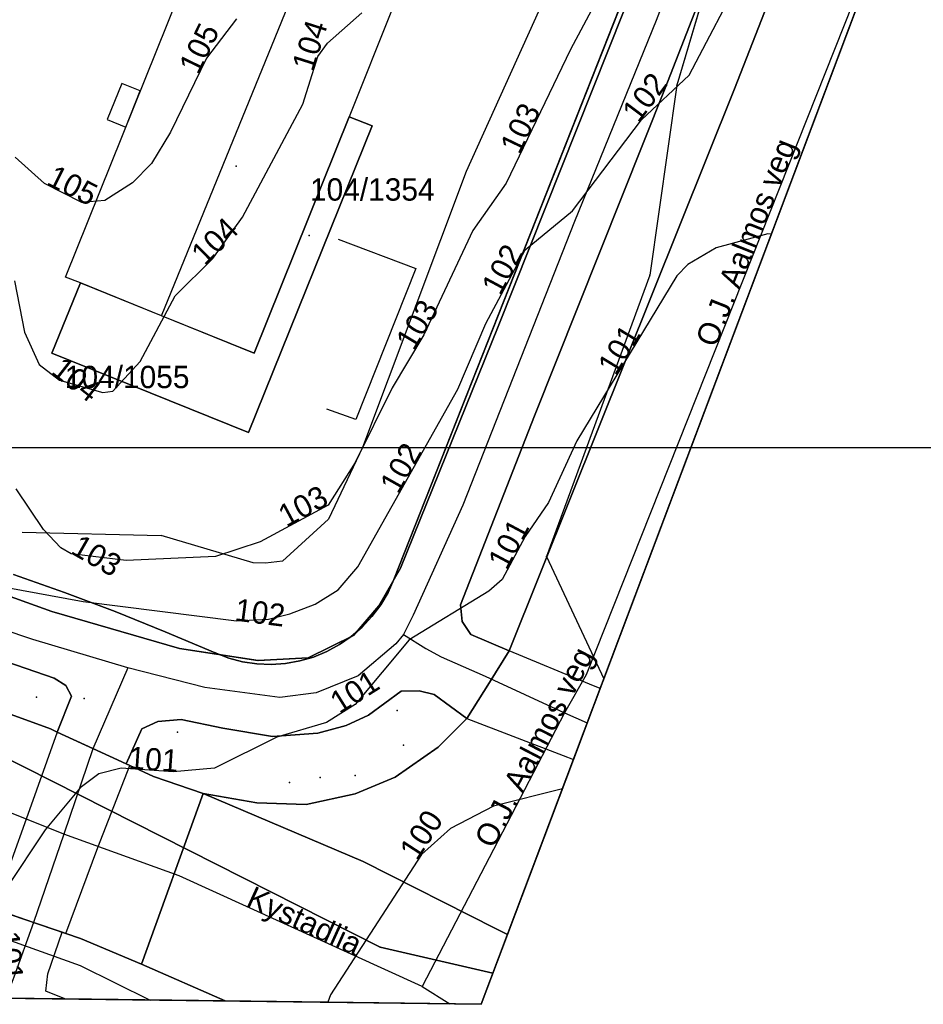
# Model space of a CAD drawing. Header units: inches. Extents: x 48 to 353, y 25 to 192.
# Tile 10 of 13: x 251 to 292, y 25 to 69. Entities that reach past the tile are written whole.
import ezdxf

# ---------------------------------------------------------------- set-up
doc = ezdxf.new("R2010")
doc.units = ezdxf.units.IN
doc.header["$MEASUREMENT"] = 0
for name, color, linetype in [('Adresse', 10, 'Continuous'), ('ArealressursFlate', 10, 'Continuous'), ('ArealressursGrense', 10, 'Continuous'), ('Bestillingspolygon', 10, 'Continuous'), ('Bygning', 10, 'Continuous'), ('Eiendomsgrense', 10, 'Continuous'), ('elveg20_v_kartverket_255_veglenke', 10, 'Continuous'), ('GangfeltAvgrensning', 10, 'Continuous'), ('GatenavnTekst', 10, 'Continuous'), ('Gidtekst', 10, 'Continuous'), ('Gjerde', 10, 'Continuous'), ('GnrBnrTekst', 10, 'Continuous'), ('Hekk', 10, 'Continuous'), ('HoydeTekst', 10, 'Continuous'), ('HøydeKurve', 10, 'Continuous'), ('KantUtsnitt', 10, 'Continuous'), ('Kumlokk', 10, 'Continuous'), ('Mast', 10, 'Continuous'), ('Mønelinje', 10, 'Continuous'), ('Rutenett', 10, 'Continuous'), ('Stikkrenne', 10, 'Continuous'), ('Takkant', 10, 'Continuous'), ('Taksprang', 10, 'Continuous'), ('TaksprangBunn', 10, 'Continuous'), ('Teig', 10, 'Continuous'), ('Teiggrensepunkt', 10, 'Continuous'), ('Vegdekkekant', 10, 'Continuous'), ('VegFiktivGrense', 10, 'Continuous'), ('VeggrøftÅpen', 10, 'Continuous'), ('VegGåendeOgSyklende', 10, 'Continuous'), ('VegKjørende', 10, 'Continuous'), ('Veranda', 10, 'Continuous')]:
    doc.layers.add(name, color=color, linetype=linetype)

msp = doc.modelspace()

# ---------------------------------------------------------------- linework, layer by layer
at = {"layer": 'Adresse'}
msp.add_point((260.852, 62.598), dxfattribs=at)
at = {"layer": 'ArealressursFlate'}
for points in [[(326.35, 169.82, 0), (272.99, 28.22, 0), (272.49, 28.47, 0), (266.53, 31.48, 0), (259.38, 34.52, 0), (259.38, 34.53, 0), (261.78, 34.11, 0), (263.98, 34.03, 0), (266.17, 34.51, 0), (267.97, 35.26, 0), (269.89, 36.6, 0), (271.18, 37.88, 0), (272.19, 39.49, 0), (273.07, 40.91, 0), (275.81, 47.75, 0), (283.15, 66.06, 0), (290.33, 84.4, 0), (295.33, 96.7, 0)], [(294.89, 111.54, 0), (287.74, 93.72, 0), (282.49, 80.61, 0), (278.21, 69.58, 0), (272.58, 55.42, 0), (268.21, 44.6, 0), (267.23, 42.92, 0), (266.1, 41.59, 0), (264.07, 40.6, 0), (261.83, 40.47, 0), (258.32, 41.01, 0), (252.6, 42.66, 0), (244.26, 45.66, 0)], [(244.26, 45.66, 0), (252.6, 42.66, 0), (258.32, 41.01, 0), (261.83, 40.47, 0), (264.07, 40.6, 0), (266.1, 41.59, 0), (267.23, 42.92, 0), (268.21, 44.6, 0), (272.58, 55.42, 0), (278.21, 69.58, 0), (282.49, 80.61, 0), (287.74, 93.72, 0), (294.89, 111.54, 0)], [(285.4, 79.82, 0), (280.05, 66.09, 0), (274.2, 51.42, 0), (270.89, 42.96, 0), (270.97, 42.22, 0), (271.36, 41.63, 0), (273.07, 40.91, 0), (272.19, 39.49, 0), (271.18, 37.88, 0), (269.71, 38.95, 0), (269.04, 39.11, 0), (268.24, 39.1, 0), (266.77, 38.03, 0), (265.77, 37.56, 0), (264.5, 37.22, 0), (262.48, 37.08, 0), (260.26, 37.45, 0), (258.39, 37.84, 0), (257.35, 37.74, 0), (256.63, 37.42, 0), (255.93, 35.85, 0), (254.44, 36.53, 0), (252.84, 37.27, 0), (253.49, 38.88, 0), (253.23, 39.35, 0), (252.71, 39.69, 0), (246.39, 41.86, 0)], [(246.39, 41.86, 0), (252.71, 39.69, 0), (253.23, 39.35, 0), (253.49, 38.88, 0), (252.84, 37.27, 0), (252.55, 37.41, 0), (246.17, 39.73, 0)], [(246.17, 39.73, 0), (252.55, 37.41, 0), (252.84, 37.27, 0), (254.44, 36.53, 0), (255.93, 35.85, 0), (256.09, 35.77, 0), (257.15, 35.29, 0), (259.38, 34.53, 0), (259.38, 34.52, 0), (266.53, 31.48, 0), (272.49, 28.47, 0), (272.99, 28.22, 0), (271.82, 25.09, 0), (260.36, 25.24, 0), (256.62, 26.88, 0), (253.88, 28.03, 0), (253.23, 28.26, 0), (253.06, 28.32, 0), (253.07, 28.32, 0), (251.78, 28.75, 0), (250.45, 29.21, 0)]]:
    msp.add_polyline3d(points, dxfattribs=at)
for points in [[(312.85, 141.61, 0), (310.54, 135.38, 0), (307.01, 126.42, 0), (302.86, 115.86, 0), (299.64, 107.59, 0), (295.33, 96.7, 0), (290.33, 84.4, 0), (283.15, 66.06, 0), (275.81, 47.75, 0), (273.07, 40.91, 0), (271.36, 41.63, 0), (270.97, 42.22, 0), (270.89, 42.96, 0), (274.2, 51.42, 0), (280.05, 66.09, 0), (285.4, 79.82, 0), (289.87, 91.18, 0), (293.14, 99.61, 0), (297.21, 110.1, 0), (301.59, 121.17, 0), (309.85, 141.77, 0), (310.3, 142.1, 0), (310.98, 142.26, 0), (311.51, 142.18, 0)], [(271.18, 37.88, 0), (269.89, 36.6, 0), (267.97, 35.26, 0), (266.17, 34.51, 0), (263.98, 34.03, 0), (261.78, 34.11, 0), (259.38, 34.53, 0), (257.15, 35.29, 0), (256.09, 35.77, 0), (255.93, 35.85, 0), (256.63, 37.42, 0), (257.35, 37.74, 0), (258.39, 37.84, 0), (260.26, 37.45, 0), (262.48, 37.08, 0), (264.5, 37.22, 0), (265.77, 37.56, 0), (266.77, 38.03, 0), (268.24, 39.1, 0), (269.04, 39.11, 0), (269.71, 38.95, 0)], [(253.18, 25.33, 0), (252.34, 25.68, 0), (252.43, 26.46, 0), (253.06, 28.32, 0), (253.23, 28.26, 0), (253.88, 28.03, 0), (256.62, 26.88, 0), (260.36, 25.24, 0)]]:
    msp.add_polyline3d(points, close=True, dxfattribs=at)
at = {"layer": 'ArealressursGrense'}
for points in [[(309.89, 149.92, 0), (294.89, 111.54, 0), (287.74, 93.72, 0), (282.49, 80.61, 0), (278.21, 69.58, 0), (272.58, 55.42, 0), (268.21, 44.6, 0), (267.23, 42.92, 0), (266.1, 41.59, 0), (264.07, 40.6, 0), (261.83, 40.47, 0), (258.32, 41.01, 0), (252.6, 42.66, 0), (244.26, 45.66, 0), (232.08, 48.6, 0), (224.98, 49.68, 0), (217.35, 50.15, 0), (206.29, 50.34, 0)], [(312.85, 141.61, 0), (311.51, 142.18, 0), (310.98, 142.26, 0), (310.3, 142.1, 0), (309.85, 141.77, 0), (301.59, 121.17, 0), (297.21, 110.1, 0), (293.14, 99.61, 0), (289.87, 91.18, 0), (285.4, 79.82, 0), (280.05, 66.09, 0), (274.2, 51.42, 0), (270.89, 42.96, 0), (270.97, 42.22, 0), (271.36, 41.63, 0), (273.07, 40.91, 0)], [(312.85, 141.61, 0), (310.54, 135.38, 0), (307.01, 126.42, 0), (302.86, 115.86, 0), (299.64, 107.59, 0), (295.33, 96.7, 0), (290.33, 84.4, 0), (283.15, 66.06, 0), (275.81, 47.75, 0), (273.07, 40.91, 0)], [(252.84, 37.27, 0), (253.49, 38.88, 0), (253.23, 39.35, 0), (252.71, 39.69, 0), (246.39, 41.86, 0), (240.36, 43.71, 0), (234.81, 45.04, 0), (228.82, 46.12, 0), (223.32, 46.75, 0), (215.27, 47.13, 0), (207.14, 47.24, 0), (199.44, 47.06, 0), (188.93, 46.12, 0), (184.94, 45.61, 0), (185.1, 43.03, 0)], [(185.1, 43.03, 0), (192.12, 43.67, 0), (201.09, 44.31, 0), (210.87, 44.7, 0), (216.46, 44.68, 0), (220.27, 44.44, 0), (225.36, 43.99, 0), (230.39, 43.35, 0), (236.11, 42.32, 0), (240.93, 41.25, 0), (246.17, 39.73, 0), (252.55, 37.41, 0), (252.84, 37.27, 0)], [(271.18, 37.88, 0), (272.19, 39.49, 0), (273.07, 40.91, 0)], [(271.18, 37.88, 0), (269.71, 38.95, 0), (269.04, 39.11, 0), (268.24, 39.1, 0), (266.77, 38.03, 0), (265.77, 37.56, 0), (264.5, 37.22, 0), (262.48, 37.08, 0), (260.26, 37.45, 0), (258.39, 37.84, 0), (257.35, 37.74, 0), (256.63, 37.42, 0), (255.93, 35.85, 0)], [(259.38, 34.53, 0), (261.78, 34.11, 0), (263.98, 34.03, 0), (266.17, 34.51, 0), (267.97, 35.26, 0), (269.89, 36.6, 0), (271.18, 37.88, 0)], [(252.84, 37.27, 0), (254.44, 36.53, 0), (255.93, 35.85, 0)], [(255.93, 35.85, 0), (256.09, 35.77, 0), (257.15, 35.29, 0), (259.38, 34.53, 0)], [(272.99, 28.22, 0), (272.49, 28.47, 0), (266.53, 31.48, 0), (259.38, 34.52, 0)], [(253.07, 28.32, 0), (251.78, 28.75, 0), (250.45, 29.21, 0)], [(253.18, 25.33, 0), (252.34, 25.68, 0), (252.43, 26.46, 0), (253.06, 28.32, 0)], [(260.36, 25.24, 0), (256.62, 26.88, 0), (253.88, 28.03, 0), (253.23, 28.26, 0), (253.06, 28.32, 0)]]:
    msp.add_polyline3d(points, dxfattribs=at)
at = {"layer": 'Bestillingspolygon'}
msp.add_polyline3d([(326.349, 169.817, 0), (151.714, 186.577, 0), (80.721, 173.117, 0), (56.874, 146.697, 0), (47.8, 102.329, 0), (65.622, 54.393, 0), (117.025, 27.014, 0), (271.817, 25.094, 0)], close=True, dxfattribs=at)
at = {"layer": 'Bygning'}
msp.add_polyline3d([(267.87, 69.69, 108.76), (265.91, 64.8, 108.76), (266.94, 64.4, 106.24), (261.41, 50.68, 106.24), (252.61, 54.23, 106.24), (253.88, 57.37, 106.24), (253.21, 57.62, 108.76), (259.33, 72.84, 108.76)], close=True, dxfattribs=at)
at = {"layer": 'Eiendomsgrense'}
for p, q in [((283.09, 74.71), (280.57, 66.21)), ((279.16, 72.59), (267.91, 44.1)), ((280.57, 66.21), (279.36, 57.71)), ((279.36, 57.71), (274.74, 45.12)), ((267.29, 27.64), (223.28, 49.91)), ((274.74, 45.12), (277.3, 39.65)), ((272.34, 26.48), (267.29, 27.64))]:
    msp.add_line(p, q, dxfattribs=at)
for points in [[(259.91, 40.81, 0), (257.68, 41.76, 0), (255.44, 42.66, 0), (253.17, 43.52, 0), (250.89, 44.32, 0)], [(267.91, 44.1, 0), (267.65, 43.52, 0), (267.32, 42.96, 0), (266.93, 42.44, 0), (266.49, 41.97, 0), (266, 41.55, 0), (265.47, 41.19, 0), (264.91, 40.88, 0), (264.31, 40.63, 0), (263.7, 40.46, 0), (263.06, 40.34, 0), (262.42, 40.3, 0), (261.77, 40.32, 0), (261.13, 40.42, 0), (260.52, 40.58, 0), (259.91, 40.81, 0)]]:
    msp.add_polyline3d(points, dxfattribs=at)
at = {"layer": 'elveg20_v_kartverket_255_veglenke'}
for p, q in [((256.011, 40.145, 102.219), (254.437, 36.526, 102.089)), ((271.994, 39.773, 101.289), (275.545, 38.139, 101.079)), ((275.545, 38.139, 101.079), (276.559, 37.678, 101.063)), ((254.437, 36.526, 102.089), (253.142, 32.707, 101.869)), ((253.142, 32.707, 101.869), (251.786, 28.753, 101.739)), ((269.176, 25.888, 100.539), (270.41, 25.111, 100.469))]:
    msp.add_line(p, q, dxfattribs=at)
for points in [[(309.557, 145.286, 105.089), (307.681, 140.544, 105.159), (303.309, 129.323, 105.049), (299.177, 118.829, 104.949), (295.185, 108.897, 104.699), (291.102, 98.558, 104.219), (286.777, 87.67, 103.909), (283.935, 80.204, 103.719), (279.644, 69.118, 103.279), (275.997, 60.122, 102.839), (270.998, 47.423, 102.319), (268.778, 42.507, 102.169), (268.344, 41.643, 102.089)], [(293.38, 82.32, 102.846), (276.513, 39.834, 101.339), (275.545, 38.139, 101.079)], [(256.011, 40.145, 102.219), (251.758, 41.409, 102.479), (242.139, 44.651, 103.129), (232.756, 46.957, 103.659), (226.132, 47.944, 104.139), (221.939, 48.291, 104.399), (215.118, 48.653, 104.889), (206.748, 48.815, 105.479), (197.37, 48.496, 106.029), (190.82, 47.865, 106.469), (181.481, 46.63, 106.179)], [(268.344, 41.643, 102.089), (267.99, 41.218, 102.089), (266.314, 39.788, 101.949), (264.433, 39.024, 101.939), (262.804, 38.819, 101.929), (259.455, 39.265, 101.969), (256.011, 40.145, 102.219)], [(268.344, 41.643, 102.089), (269.344, 41.013, 101.989), (270.022, 40.64, 101.899), (271.994, 39.773, 101.289)], [(253.142, 32.707, 101.869), (248.522, 34.557, 102.139), (236.965, 37.853, 103.139), (221.572, 40.278, 104.139)], [(275.545, 38.139, 101.079), (272.36, 32.013, 100.809), (269.176, 25.888, 100.539)], [(269.176, 25.888, 100.539), (258.305, 30.835, 101.539), (253.142, 32.707, 101.869)], [(251.786, 28.753, 101.739), (250.896, 26.305, 101.959), (250.543, 25.357, 101.937)]]:
    msp.add_polyline3d(points, dxfattribs=at)
at = {"layer": 'GangfeltAvgrensning'}
for p, q in [((273.07, 40.91, 100.41), (271.18, 37.88, 100.31)), ((276.67, 39.41, 100.22), (273.07, 40.91, 100.41)), ((277.14, 39.22, 100.22), (276.67, 39.41, 100.22)), ((271.18, 37.88, 100.31), (275.49, 36.22, 100.08)), ((252.84, 37.27, 101.26), (251.46, 33.37, 101.05)), ((252.84, 37.27, 101.26), (256.09, 35.77, 101.05)), ((275.49, 36.22, 100.08), (275.94, 36.04, 100.07)), ((254.66, 32.1, 100.84), (256.09, 35.77, 101.05)), ((251.46, 33.37, 101.05), (250.01, 29.36, 100.94)), ((253.23, 28.26, 100.69), (254.66, 32.1, 100.84)), ((250.01, 29.36, 100.94), (253.23, 28.26, 100.69))]:
    msp.add_line(p, q, dxfattribs=at)
at = {"layer": 'Gidtekst'}
for p in [(264.12, 59.491), (254.048, 38.766)]:
    msp.add_point(p, dxfattribs=at)
at = {"layer": 'Gjerde'}
msp.add_polyline3d([(265.41, 59.32, 105.18), (268.89, 58.01, 105.16), (266.2, 51.26, 105.16), (264.91, 51.72, 105.15)], dxfattribs=at)
at = {"layer": 'Hekk'}
for p, q in [((275.88, 72.84, 104.07), (271.15, 62.36, 104.04)), ((251.27, 46.22, 104.54), (257.49, 46.06, 104.41))]:
    msp.add_line(p, q, dxfattribs=at)
msp.add_polyline3d([(271.15, 62.36, 104.04), (266.5, 50.01, 103.92), (264.98, 46.8, 103.91), (262.92, 44.92, 103.9), (262.16, 44.83, 103.9), (261.62, 44.84, 103.9), (257.49, 46.06, 103.9)], dxfattribs=at)
at = {"layer": 'HøydeKurve'}
for points in [[(291.7, 92.95, 103), (288.29, 88.4, 103), (284.24, 82.13, 103), (283.36, 81.07, 103), (282.01, 79.89, 103), (281.4, 79.01, 103), (280.54, 77.41, 103), (279.08, 73.94, 103), (275.81, 67.81, 103), (272.93, 61.83, 103), (271.45, 59.71, 103), (269.25, 55.04, 103), (267.83, 52.67, 103), (266.17, 49.33, 103), (264.97, 47.43, 103), (261.92, 45.78, 103), (259.93, 45.13, 103), (255.93, 44.95, 103), (253.47, 45.25, 103), (253, 45.52, 103), (252.23, 46.33, 103), (251.01, 48.15, 103)], [(250.52, 43.76, 102), (254, 43.12, 102), (260.86, 42.25, 102), (262.3, 42.32, 102), (263.26, 42.56, 102), (264.39, 42.99, 102), (265.42, 43.64, 102), (266.29, 44.66, 102), (270.77, 52.61, 102), (272.02, 55.56, 102), (273.79, 58.85, 102), (275.91, 60.59, 102), (278.99, 64.67, 102), (281.12, 66.67, 102), (283.59, 71.37, 102), (284.2, 73.08, 102), (287.41, 78.56, 102), (289.4, 82.5, 102), (290.03, 83.51, 102), (290.98, 84.53, 102), (292.27, 85.1, 102)], [(250.94, 57.46, 104), (251.38, 55.17, 104), (252.04, 53.72, 104), (252.95, 53.01, 104), (254.88, 52.47, 104), (255.33, 52.53, 104), (256.55, 53.85, 104), (258.12, 56.79, 104), (259.81, 58.46, 104), (261.13, 60.31, 104), (263.83, 65.36, 104), (264.51, 67.5, 104), (264.94, 68.1, 104), (266.47, 69.45, 104)], [(260.86, 69.19, 105), (259.53, 67.42, 105), (257.92, 64.12, 105), (257.06, 62.71, 105), (256.22, 61.84, 105), (254.97, 61.06, 105), (253.94, 60.97, 105), (252.28, 61.81, 105), (250.97, 63, 105)], [(284.8, 59.55, 101), (284.65, 59.56, 101), (282.33, 58.94, 101), (281.07, 58.19, 101), (280.57, 57.68, 101), (276.09, 50.3, 101), (274.83, 47.55, 101), (273.78, 46.02, 101), (272.76, 44.1, 101), (272.16, 43.57, 101), (268.6, 41.4, 101), (266.17, 38.5, 101), (264.9, 37.7, 101), (262.67, 37.04, 101), (259.88, 35.65, 101), (258.03, 35.49, 101), (255.71, 35.65, 101), (254.71, 35.4, 101), (253.87, 34.78, 101), (252.31, 32.89, 101), (250.56, 30.27, 101)], [(275.45, 34.73, 100), (272.36, 33.95, 100), (270.45, 32.96, 100), (269.15, 31.79, 100), (265.08, 25.52, 100), (264.95, 25.18, 100)]]:
    msp.add_polyline3d(points, dxfattribs=at)
at = {"layer": 'KantUtsnitt'}
for p, q in [((326.35, 169.82), (272.99, 28.22)), ((326.35, 169.82), (277.3, 39.65)), ((277.3, 39.65), (272.34, 26.48)), ((277.14, 39.22, 100.22), (275.94, 36.04, 100.07)), ((275.94, 36.04, 100.07), (272.99, 28.22, 99.77)), ((253.18, 25.33), (245.25, 25.42)), ((253.18, 25.33, 100.78), (245.25, 25.42, 101.38)), ((260.36, 25.24), (253.18, 25.33)), ((260.36, 25.24, 100.19), (253.18, 25.33, 100.78))]:
    msp.add_line(p, q, dxfattribs=at)
for points in [[(326.35, 169.82, 0), (271.82, 25.09, 0), (117.03, 27.02, 0), (65.62, 54.39, 0), (47.8, 102.33, 0), (56.88, 146.7, 0), (80.72, 173.12, 0), (151.71, 186.58, 0), (326.35, 169.82, 0)], [(132.74, 182.98, 127.29), (151.71, 186.58, 127.29), (326.35, 169.82, 127.29), (271.82, 25.09, 127.29), (117.03, 27.02, 127.29), (65.62, 54.39, 127.29), (47.8, 102.33, 127.29), (56.88, 146.7, 127.29), (80.72, 173.12, 127.29), (132.74, 182.98, 127.29)], [(326.35, 169.82, 0), (271.82, 25.09, 0), (117.03, 27.02, 0), (65.62, 54.39, 0), (47.8, 102.33, 0), (56.88, 146.7, 0), (80.72, 173.12, 0), (151.71, 186.58, 0), (326.35, 169.82, 0)], [(323.34, 170.11, 104.13), (326.35, 169.82, 104.05), (277.14, 39.22, 100.22)], [(272.99, 28.22, 0), (271.82, 25.09, 0), (260.36, 25.24, 0)], [(272.99, 28.22, 99.77), (271.82, 25.09, 99.86), (260.36, 25.24, 100.19)], [(272.34, 26.48, 0), (271.82, 25.09, 0), (245.91, 25.42, 0)]]:
    msp.add_polyline3d(points, dxfattribs=at)
at = {"layer": 'Kumlokk'}
for p in [(251.92, 38.83, 101.13), (268.34, 36.68, 100.58), (266.18, 35.33, 100.52), (263.24, 35.02, 100.69), (264.61, 35.24, 100.56)]:
    msp.add_point(p, dxfattribs=at)
at = {"layer": 'Mast'}
for p in [(268.05, 38.24, 108.15), (258.22, 37.26, 108.5)]:
    msp.add_point(p, dxfattribs=at)
at = {"layer": 'Mønelinje'}
msp.add_line((257.51, 55.9, 111.04), (264.88, 73.96, 111.04), dxfattribs=at)
at = {"layer": 'Rutenett'}
msp.add_line((47.8, 50), (326.349, 50), dxfattribs=at)
at = {"layer": 'Stikkrenne'}
msp.add_line((248.51, 28.74, 100.78), (253.87, 26.83, 100.23), dxfattribs=at)
at = {"layer": 'Takkant'}
msp.add_line((267.87, 69.69, 108.76), (265.91, 64.8, 108.76), dxfattribs=at)
for points in [[(253.88, 57.37, 109.11), (253.21, 57.62, 108.76), (259.33, 72.84, 108.76)], [(253.88, 57.37, 106.24), (252.61, 54.23, 106.24), (261.41, 50.68, 106.24), (266.94, 64.4, 106.24), (265.91, 64.8, 106.24)]]:
    msp.add_polyline3d(points, dxfattribs=at)
at = {"layer": 'Taksprang'}
msp.add_line((257.51, 55.9, 111.04), (253.88, 57.37, 109.11), dxfattribs=at)
msp.add_polyline3d([(265.91, 64.8, 108.76), (261.66, 54.23, 108.76), (257.51, 55.9, 111.04)], dxfattribs=at)
at = {"layer": 'TaksprangBunn'}
msp.add_polyline3d([(253.88, 57.37, 106.24), (261.66, 54.23, 106.24), (265.91, 64.8, 106.24)], dxfattribs=at)
at = {"layer": 'Teig'}
for points in [[(283.09, 74.71, 0), (280.57, 66.21, 0), (279.36, 57.71, 0), (274.74, 45.12, 0), (277.3, 39.65, 0), (272.34, 26.48, 0), (267.29, 27.64, 0), (223.28, 49.91, 0)], [(250.89, 44.32, 0), (253.17, 43.52, 0), (255.44, 42.66, 0), (257.68, 41.76, 0), (259.91, 40.81, 0), (260.52, 40.58, 0), (261.13, 40.42, 0), (261.77, 40.32, 0), (262.42, 40.3, 0), (263.06, 40.34, 0), (263.7, 40.46, 0), (264.31, 40.63, 0), (264.91, 40.88, 0), (265.47, 41.19, 0), (266, 41.55, 0), (266.49, 41.97, 0), (266.93, 42.44, 0), (267.32, 42.96, 0), (267.65, 43.52, 0), (267.91, 44.1, 0), (279.16, 72.59, 0)], [(279.16, 72.59, 0), (267.91, 44.1, 0), (267.65, 43.52, 0), (267.32, 42.96, 0), (266.93, 42.44, 0), (266.49, 41.97, 0), (266, 41.55, 0), (265.47, 41.19, 0), (264.91, 40.88, 0), (264.31, 40.63, 0), (263.7, 40.46, 0), (263.06, 40.34, 0), (262.42, 40.3, 0), (261.77, 40.32, 0), (261.13, 40.42, 0), (260.52, 40.58, 0), (259.91, 40.81, 0), (257.68, 41.76, 0), (255.44, 42.66, 0), (253.17, 43.52, 0), (250.89, 44.32, 0)], [(223.28, 49.91, 0), (267.29, 27.64, 0), (272.34, 26.48, 0), (271.82, 25.09, 0), (245.91, 25.42, 0)]]:
    msp.add_polyline3d(points, dxfattribs=at)
at = {"layer": 'Teiggrensepunkt'}
for p in [(280.57, 66.21), (279.36, 57.71), (274.74, 45.12), (267.91, 44.1), (259.91, 40.81), (267.29, 27.64)]:
    msp.add_point(p, dxfattribs=at)
at = {"layer": 'Vegdekkekant'}
for p, q in [((255.93, 35.85, 101.06), (256.09, 35.77, 101.05)), ((253.23, 28.26, 100.69), (253.07, 28.32, 100.71)), ((260.36, 25.24, 100.19), (256.62, 26.88, 100.44))]:
    msp.add_line(p, q, dxfattribs=at)
for points in [[(314.74, 163.5, 104.37), (311.22, 153.32, 104.17), (294.89, 111.54, 103.7), (287.74, 93.72, 103.21), (282.49, 80.61, 102.71), (278.21, 69.58, 102.37), (272.58, 55.42, 101.62), (268.21, 44.6, 101.22), (267.23, 42.92, 101.16), (266.1, 41.59, 101.11), (264.07, 40.6, 101.09), (261.82, 40.47, 101.11), (258.32, 41.01, 101.25), (252.6, 42.66, 101.65), (244.26, 45.66, 102.11), (232.08, 48.6, 102.87), (224.98, 49.68, 103.33), (217.35, 50.15, 103.74), (206.29, 50.34, 104.52)], [(312.85, 141.61, 103.82), (311.51, 142.18, 103.95), (310.98, 142.26, 104.04), (310.3, 142.1, 104.09), (309.85, 141.77, 104.17), (301.59, 121.17, 104.1), (297.21, 110.1, 103.7), (293.14, 99.61, 103.31), (289.87, 91.18, 103.07), (285.4, 79.82, 102.68), (280.05, 66.09, 102.15), (274.2, 51.42, 101.55), (270.89, 42.96, 101.11), (270.97, 42.22, 101.03), (271.36, 41.63, 100.92), (273.07, 40.91, 100.41)], [(312.85, 141.61, 103.82), (310.54, 135.38, 103.56), (307.01, 126.42, 103.35), (302.86, 115.86, 103.02), (299.64, 107.59, 102.6), (295.33, 96.7, 102.27), (290.33, 84.4, 101.9), (283.15, 66.06, 101.19), (275.81, 47.75, 100.61), (273.07, 40.91, 100.41)], [(252.84, 37.27, 101.26), (253.49, 38.88, 101.35), (253.23, 39.35, 101.4), (252.71, 39.69, 101.42), (246.39, 41.86, 101.89), (240.36, 43.71, 102.33), (234.81, 45.04, 102.63), (228.82, 46.12, 103.01), (223.32, 46.75, 103.41), (215.27, 47.13, 103.96), (207.14, 47.24, 104.57), (199.44, 47.06, 105.02), (188.93, 46.12, 105.71), (184.94, 45.61, 105.96), (185.1, 43.03, 106)], [(185.1, 43.03, 106), (192.12, 43.67, 105.41), (201.09, 44.31, 104.89), (210.87, 44.7, 104.24), (216.46, 44.68, 103.98), (220.27, 44.44, 103.67), (225.36, 43.99, 103.2), (230.39, 43.35, 102.98), (236.11, 42.32, 102.47), (240.93, 41.25, 102.19), (246.17, 39.73, 101.87), (252.55, 37.41, 101.29), (252.84, 37.27, 101.26)], [(271.18, 37.88, 100.31), (269.71, 38.95, 100.75), (269.04, 39.11, 100.92), (268.24, 39.1, 100.98), (266.77, 38.03, 100.95), (265.77, 37.56, 100.96), (264.5, 37.22, 100.97), (262.48, 37.08, 100.98), (260.26, 37.45, 100.99), (258.39, 37.84, 101.11), (257.35, 37.74, 101.13), (256.63, 37.42, 101.11), (255.93, 35.85, 101.06)], [(259.38, 34.53, 100.82), (261.78, 34.11, 100.68), (263.98, 34.03, 100.48), (266.17, 34.51, 100.4), (267.97, 35.26, 100.34), (269.89, 36.6, 100.33), (271.18, 37.88, 100.31)], [(256.09, 35.77, 101.05), (257.15, 35.29, 100.97), (259.38, 34.53, 100.82)], [(253.18, 25.33, 100.78), (252.34, 25.68, 100.83), (252.43, 26.46, 100.8), (253.06, 28.32, 100.71)], [(256.62, 26.88, 100.44), (253.88, 28.03, 100.64), (253.23, 28.26, 100.69)]]:
    msp.add_polyline3d(points, dxfattribs=at)
at = {"layer": 'VegFiktivGrense'}
msp.add_line((259.38, 34.53, 100.82), (256.62, 26.88, 100.44), dxfattribs=at)
for points in [[(271.18, 37.88, 100.31), (272.19, 39.49, 100.36), (273.07, 40.91, 100.41)], [(252.84, 37.27, 101.26), (254.44, 36.53, 101.16), (255.93, 35.85, 101.06)], [(272.99, 28.22, 99.77), (272.49, 28.47, 99.8), (266.53, 31.48, 100.21), (259.38, 34.53, 100.82)], [(253.07, 28.32, 100.71), (251.78, 28.75, 100.81), (250.45, 29.21, 100.91)]]:
    msp.add_polyline3d(points, dxfattribs=at)
at = {"layer": 'VeggrøftÅpen'}
msp.add_line((253.87, 26.83, 100.23), (257.01, 25.28, 100.12), dxfattribs=at)
at = {"layer": 'VegGåendeOgSyklende'}
for points in [[(244.26, 45.66, 102.11), (252.6, 42.66, 101.65), (258.32, 41.01, 101.25), (261.82, 40.47, 101.11), (264.07, 40.6, 101.09), (266.1, 41.59, 101.11), (267.23, 42.92, 101.16), (268.21, 44.6, 101.22), (272.58, 55.42, 101.62), (278.21, 69.58, 102.37), (282.49, 80.61, 102.71), (287.74, 93.72, 103.21), (294.89, 111.54, 103.7)], [(285.4, 79.82, 102.68), (280.05, 66.09, 102.15), (274.2, 51.42, 101.55), (270.89, 42.96, 101.11), (270.97, 42.22, 101.03), (271.36, 41.63, 100.92), (273.07, 40.91, 100.41), (272.19, 39.49, 100.36), (271.18, 37.88, 100.31), (269.71, 38.95, 100.75), (269.04, 39.11, 100.92), (268.24, 39.1, 100.98), (266.77, 38.03, 100.95), (265.77, 37.56, 100.96), (264.5, 37.22, 100.97), (262.48, 37.08, 100.98), (260.26, 37.45, 100.99), (258.39, 37.84, 101.11), (257.35, 37.74, 101.13), (256.63, 37.42, 101.11), (255.93, 35.85, 101.06), (254.44, 36.53, 101.16), (252.84, 37.27, 101.26), (253.49, 38.88, 101.35), (253.23, 39.35, 101.4), (252.71, 39.69, 101.42), (246.39, 41.86, 101.89)]]:
    msp.add_polyline3d(points, dxfattribs=at)
at = {"layer": 'VegKjørende'}
msp.add_polyline3d([(246.17, 39.73, 101.87), (252.55, 37.41, 101.29), (252.84, 37.27, 101.26), (254.44, 36.53, 101.16), (255.93, 35.85, 101.06), (256.09, 35.77, 101.05), (257.15, 35.29, 100.97), (259.38, 34.53, 100.82), (256.62, 26.88, 100.44), (253.88, 28.03, 100.64), (253.23, 28.26, 100.69), (253.07, 28.32, 100.71), (251.78, 28.75, 100.81), (250.45, 29.21, 100.91)], dxfattribs=at)
msp.add_polyline3d([(260.36, 25.24, 100.19), (256.62, 26.88, 100.44), (259.38, 34.53, 100.82), (266.53, 31.48, 100.21), (272.49, 28.47, 99.8), (272.99, 28.22, 99.77), (271.82, 25.09, 99.86)], close=True, dxfattribs=at)
at = {"layer": 'Veranda'}
for points in [[(256.56, 65.96, 107.32), (255.73, 66.29, 107.32), (255.08, 64.68, 107.32), (255.91, 64.34, 107.32), (256.56, 65.96, 107.32)], [(253.88, 57.37, 107.67), (252.61, 54.23, 107.67), (261.41, 50.68, 107.63), (266.94, 64.4, 107.63), (265.91, 64.8, 107.63)]]:
    msp.add_polyline3d(points, dxfattribs=at)

# ---------------------------------------------------------------- texts
at = {"layer": 'GatenavnTekst'}
for s, rotation, p in [('O.J. Aalmos veg', 68.3466, (282.311, 54.437, 101.088)), ('O.J. Aalmos veg', 62.5306, (272.36, 32.014, 100.809)), ('Kystadlia', 335.5294, (261.241, 29.499, 101.269))]:
    msp.add_text(s, height=1, rotation=rotation, dxfattribs=at).set_placement(p)
at = {"layer": 'GnrBnrTekst'}
for s, p in [('104/1354', (264.155, 61.05)), ('104/1055', (253.185, 52.66))]:
    msp.add_text(s, height=1, dxfattribs=at).set_placement(p)
at = {"layer": 'HoydeTekst'}
for s, rotation, p in [('105', 63.9932, (259.152, 66.645, 105)), ('104', 72.372, (264.282, 66.784, 104)), ('102', 52.9508, (278.854, 64.49, 102)), ('103', 64.2843, (273.529, 63.074, 103)), ('105', 333.1595, (252.314, 61.793, 105)), ('104', 44.659, (259.449, 58.104, 104)), ('102', 61.72, (272.667, 56.763, 102)), ('103', 59.0718, (268.802, 54.293, 103)), ('101', 58.7403, (277.836, 53.177, 101)), ('104', 322.0379, (252.522, 53.344, 104)), ('102', 60.5978, (268.104, 47.879, 102)), ('103', 28.4127, (263.095, 46.416, 103)), ('101', 62.0205, (272.957, 44.471, 101)), ('103', 330.124, (253.394, 45.294, 103)), ('102', 352.7722, (260.755, 42.263, 102)), ('101', 32.2077, (265.471, 38.06, 101)), ('101', 356.0548, (256.009, 35.629, 101)), ('100', 57.0115, (268.945, 31.475, 100)), ('101', 275.0199, (250.147, 28.321, 101))]:
    msp.add_text(s, height=1, rotation=rotation, dxfattribs=at).set_placement(p)

doc.saveas('drawing.dxf')
